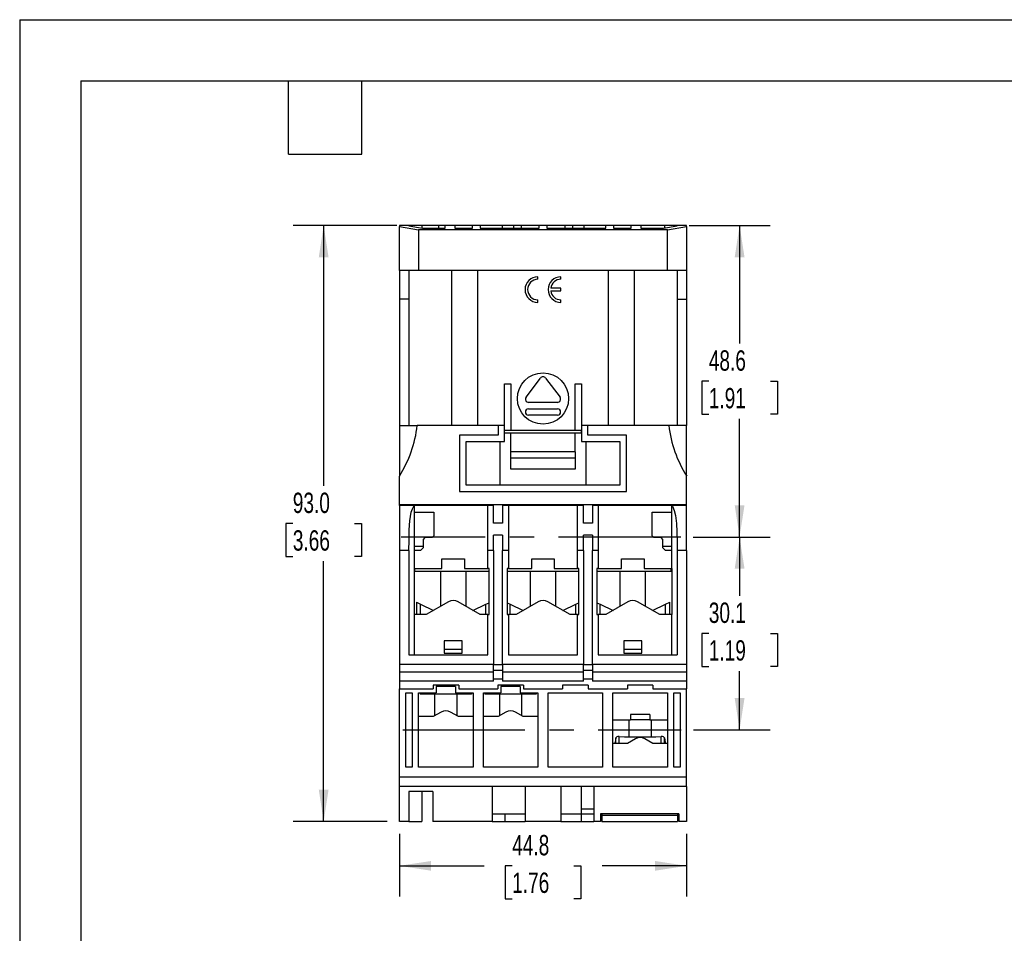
# Model space of a CAD drawing. Header units: millimetres. Extents: x 0 to 419, y 0 to 324.
# Tile 7 of 9: x 0 to 154, y 181 to 324. Entities that reach past the tile are written whole.
import ezdxf

# ---------------------------------------------------------------- set-up
doc = ezdxf.new("R2010")
doc.units = ezdxf.units.MM
doc.header["$LTSCALE"] = 1.5
doc.linetypes.add('CENTERX2', pattern=[20.32, 12.7, -2.54, 2.54, -2.54])
doc.layers.add('CENTER', color=40, linetype='CENTERX2')
doc.layers.add('DIMENSIONS', color=140, linetype='Continuous', lineweight=25)
doc.layers.add('TEXT', color=140, linetype='Continuous', lineweight=25)
doc.styles.add('SLDTEXTSTYLE0', font='TXT', dxfattribs={"width": 0.7})
doc.dimstyles.new('SLDDIMSTYLE1', dxfattribs={"dimtxt": 3.237012, "dimasz": 4.953, "dimexe": 0, "dimexo": 0.0625, "dimgap": 0.809253, "dimtad": 0, "dimtih": 1, "dimtoh": 1, "dimdec": 1, "dimrnd": 1e-09, "dimzin": 12, "dimdsep": 46, "dimtxsty": 'SLDTEXTSTYLE0', "dimsah": 1, "dimcen": 0.09, "dimadec": 0, "dimazin": 3, "dimtfac": 1, "dimtdec": 1, "dimtofl": 0, "dimtmove": 0, "dimatfit": 3, "dimfxl": 0, "dimfrac": 2, "dimtolj": 1, "dimtzin": 12, "dimarcsym": 0})
doc.dimstyles.new('SLDDIMSTYLE2', dxfattribs={"dimtxt": 3.237012, "dimasz": 4.953, "dimexe": 0, "dimexo": 0.0625, "dimgap": 0.809253, "dimtad": 0, "dimtih": 1, "dimtoh": 1, "dimdec": 1, "dimrnd": 1e-09, "dimzin": 4, "dimdsep": 46, "dimtxsty": 'SLDTEXTSTYLE0', "dimsah": 1, "dimcen": 0.09, "dimadec": 0, "dimazin": 1, "dimtfac": 1, "dimtdec": 1, "dimtofl": 0, "dimtmove": 0, "dimatfit": 3, "dimfxl": 0, "dimfrac": 2, "dimtolj": 1, "dimtzin": 12, "dimarcsym": 0})

# ---------------------------------------------------------------- blocks, each defined once
blk = doc.blocks.new('_D_13')
at = {"layer": 'DIMENSIONS'}
for p, q in [((104.41, 291.75), (117.02, 291.75)), ((112.25, 291.75), (112.25, 273.32)), ((107.45, 267.45), (106.36, 267.45)), ((106.36, 267.45), (106.36, 262.31)), ((117.06, 267.45), (118.15, 267.45)), ((118.15, 267.45), (118.15, 262.31)), ((106.36, 262.31), (107.45, 262.31)), ((112.25, 243.15), (112.25, 261.58)), ((118.15, 262.31), (117.06, 262.31)), ((104.99, 243.15), (117.02, 243.15))]:
    blk.add_line(p, q, dxfattribs=at)
for points in [[(112.25, 291.75), (111.49, 286.8), (113.02, 286.8)], [(112.25, 243.15), (113.02, 248.11), (111.49, 248.11)]]:
    blk.add_solid(points, dxfattribs=at)
at = {"layer": 'DIMENSIONS', "char_height": 3.175, "attachment_point": 1, "style": 'SLDTEXTSTYLE0'}
for s, insert in [('48.6', (107.45, 272.27)), ('1.91', (107.45, 266.4))]:
    blk.add_mtext(s, dxfattribs=dict(at, insert=insert))
blk = doc.blocks.new('_D_14')
at = {"layer": 'DIMENSIONS'}
for p, q in [((104.99, 243.15), (117.02, 243.15)), ((112.25, 243.15), (112.25, 233.97)), ((107.45, 228.1), (106.36, 228.1)), ((106.36, 228.1), (106.36, 222.96)), ((117.06, 228.1), (118.15, 228.1)), ((118.15, 228.1), (118.15, 222.96)), ((106.36, 222.96), (107.45, 222.96)), ((118.15, 222.96), (117.06, 222.96)), ((112.25, 213.05), (112.25, 222.23)), ((105.07, 213.05), (117.02, 213.05))]:
    blk.add_line(p, q, dxfattribs=at)
for points in [[(112.25, 243.15), (111.49, 238.2), (113.02, 238.2)], [(112.25, 213.05), (113.02, 218.01), (111.49, 218.01)]]:
    blk.add_solid(points, dxfattribs=at)
at = {"layer": 'DIMENSIONS', "char_height": 3.175, "attachment_point": 1, "style": 'SLDTEXTSTYLE0'}
for s, insert in [('30.1', (107.45, 232.92)), ('1.19', (107.45, 227.05))]:
    blk.add_mtext(s, dxfattribs=dict(at, insert=insert))
blk = doc.blocks.new('_D_15')
at = {"layer": 'DIMENSIONS'}
for p, q in [((58.8, 291.75), (42.64, 291.75)), ((47.4, 291.75), (47.4, 251.12)), ((42.59, 245.25), (41.5, 245.25)), ((41.5, 245.25), (41.5, 240.11)), ((52.21, 245.25), (53.3, 245.25)), ((53.3, 245.25), (53.3, 240.11)), ((41.5, 240.11), (42.59, 240.11)), ((53.3, 240.11), (52.21, 240.11)), ((47.4, 198.75), (47.4, 239.38)), ((57.3, 198.75), (42.64, 198.75))]:
    blk.add_line(p, q, dxfattribs=at)
for points in [[(47.4, 291.75), (46.64, 286.8), (48.16, 286.8)], [(47.4, 198.75), (48.16, 203.71), (46.64, 203.71)]]:
    blk.add_solid(points, dxfattribs=at)
at = {"layer": 'DIMENSIONS', "char_height": 3.175, "attachment_point": 1, "style": 'SLDTEXTSTYLE0'}
for s, insert in [('93.0', (42.59, 250.07)), ('3.66', (42.59, 244.2))]:
    blk.add_mtext(s, dxfattribs=dict(at, insert=insert))
blk = doc.blocks.new('_D_16')
at = {"layer": 'DIMENSIONS'}
for p, q in [((59.2, 196.85), (59.2, 187.09)), ((104, 196.85), (104, 187.09)), ((59.2, 191.85), (72.41, 191.85)), ((76.79, 191.85), (75.71, 191.85)), ((75.71, 191.85), (75.71, 186.71)), ((86.41, 191.85), (87.5, 191.85)), ((87.5, 191.85), (87.5, 186.71)), ((104, 191.85), (90.8, 191.85)), ((75.71, 186.71), (76.79, 186.71)), ((87.5, 186.71), (86.41, 186.71))]:
    blk.add_line(p, q, dxfattribs=at)
for points in [[(59.2, 191.85), (64.16, 191.09), (64.16, 192.61)], [(104, 191.85), (99.05, 192.61), (99.05, 191.09)]]:
    blk.add_solid(points, dxfattribs=at)
at = {"layer": 'DIMENSIONS', "char_height": 3.175, "attachment_point": 1, "style": 'SLDTEXTSTYLE0'}
for s, insert in [('44.8', (76.79, 196.67)), ('1.76', (76.79, 190.8))]:
    blk.add_mtext(s, dxfattribs=dict(at, insert=insert))

msp = doc.modelspace()

# ---------------------------------------------------------------- linework, layer by layer
at = {"color": 7, "linetype": 'Continuous'}
for q in [(0, 0), (419.1, 323.85)]:
    msp.add_line((0, 323.85), q, dxfattribs=at)
for p, q in [((59.2, 291.75), (59.2, 291.58)), ((60.7, 291.75), (59.2, 291.75)), ((60.7, 291.75), (60.7, 291.69)), ((62.69, 291.75), (60.7, 291.75)), ((62.69, 291.75), (62.69, 291.34)), ((65.35, 291.75), (62.69, 291.75)), ((65.35, 291.31), (65.35, 291.75)), ((66.35, 291.75), (65.35, 291.75)), ((66.35, 291.31), (66.35, 291.75)), ((67.85, 291.75), (66.35, 291.75)), ((67.85, 291.75), (67.85, 291.31)), ((70.6, 291.75), (67.85, 291.75)), ((70.6, 291.31), (70.6, 291.75)), ((71.8, 291.75), (70.6, 291.75)), ((71.8, 291.75), (71.8, 291.31)), ((75.25, 291.75), (71.8, 291.75)), ((75.25, 291.75), (75.25, 291.31)), ((77, 291.75), (75.25, 291.75)), ((77, 291.75), (77, 291.31)), ((78.2, 291.75), (77, 291.75)), ((78.2, 291.75), (78.2, 291.31)), ((81, 291.75), (78.2, 291.75)), ((81, 291.31), (81, 291.75)), ((82.2, 291.75), (81, 291.75)), ((82.2, 291.75), (82.2, 291.31)), ((85, 291.75), (82.2, 291.75)), ((85, 291.75), (85, 291.31)), ((86.2, 291.75), (85, 291.75)), ((86.2, 291.75), (86.2, 291.31)), ((87.95, 291.75), (86.2, 291.75)), ((87.95, 291.75), (87.95, 291.31)), ((91.4, 291.75), (87.95, 291.75)), ((91.4, 291.31), (91.4, 291.75)), ((92.6, 291.75), (91.4, 291.75)), ((92.6, 291.75), (92.6, 291.31)), ((95.35, 291.75), (92.6, 291.75)), ((95.35, 291.31), (95.35, 291.75)), ((96.85, 291.75), (95.35, 291.75)), ((96.85, 291.75), (96.85, 291.31)), ((100.52, 291.75), (96.85, 291.75)), ((100.52, 291.75), (100.52, 291.34)), ((102.5, 291.75), (100.52, 291.75)), ((102.5, 291.69), (102.5, 291.75)), ((104, 291.75), (102.5, 291.75)), ((104, 291.58), (104, 291.75)), ((59.2, 284.75), (59.2, 291.58)), ((59.2, 291.58), (62.2, 291.05)), ((60.7, 291.69), (62.83, 291.31)), ((62.2, 291.05), (62.2, 284.75)), ((101, 291.05), (62.2, 291.05)), ((62.83, 291.31), (66.35, 291.31)), ((67.85, 291.31), (70.6, 291.31)), ((71.8, 291.31), (81, 291.31)), ((82.2, 291.31), (91.4, 291.31)), ((92.6, 291.31), (95.35, 291.31)), ((96.85, 291.31), (100.38, 291.31)), ((100.38, 291.31), (102.5, 291.69)), ((101, 291.05), (104, 291.58)), ((101, 284.75), (101, 291.05)), ((104, 291.58), (104, 284.75)), ((62.2, 284.75), (59.2, 284.75)), ((59.2, 284.75), (59.2, 280.25)), ((60.7, 284.75), (60.7, 280.25)), ((101, 284.75), (62.2, 284.75)), ((67.4, 260.55), (67.4, 284.75)), ((71.4, 284.75), (71.4, 260.55)), ((91.8, 260.55), (91.8, 284.75)), ((95.8, 284.75), (95.8, 260.55)), ((104, 284.75), (101, 284.75)), ((102.5, 284.75), (102.5, 280.25)), ((104, 284.75), (104, 280.25)), ((80.8, 283.35), (80.8, 283.75)), ((84.4, 283.35), (84.4, 283.75)), ((84.4, 281.95), (82.82, 281.95)), ((82.82, 281.55), (84.4, 281.55)), ((84.4, 281.55), (84.4, 281.95)), ((60.7, 280.25), (59.2, 280.25)), ((59.2, 280.25), (59.2, 260.55)), ((60.7, 280.25), (60.7, 260.55)), ((80.8, 279.75), (80.8, 280.15)), ((84.4, 279.75), (84.4, 280.15)), ((102.5, 280.25), (104, 280.25)), ((102.5, 280.25), (102.5, 260.55)), ((104, 280.25), (104, 260.55)), ((78.95, 264.95), (81.2, 267.95)), ((82, 267.95), (84.25, 264.95)), ((75.6, 267.05), (76.6, 267.05)), ((75.6, 260.55), (75.6, 267.05)), ((76.6, 267.05), (76.6, 259.75)), ((86.6, 259.75), (86.6, 267.05)), ((86.6, 267.05), (87.6, 267.05)), ((87.6, 267.05), (87.6, 260.55)), ((83.85, 264.15), (79.35, 264.15)), ((79.35, 263.15), (83.85, 263.15)), ((83.85, 262.15), (79.35, 262.15)), ((59.2, 260.55), (59.2, 252.65)), ((59.2, 260.55), (62, 260.55)), ((74.6, 260.55), (62, 260.55)), ((74.6, 260.55), (74.6, 259.05)), ((75.6, 260.55), (74.6, 260.55)), ((75.6, 258.05), (75.6, 260.55)), ((76.6, 259.75), (75.6, 259.75)), ((75.61, 259.35), (75.61, 259.75)), ((86.6, 259.75), (76.6, 259.75)), ((87.6, 259.75), (86.6, 259.75)), ((88.6, 260.55), (87.6, 260.55)), ((87.6, 260.55), (87.6, 258.05)), ((87.6, 259.35), (87.6, 259.75)), ((88.6, 259.05), (88.6, 260.55)), ((101.21, 260.55), (88.6, 260.55)), ((104, 260.55), (101.21, 260.55)), ((104, 252.65), (104, 260.55)), ((74.6, 259.05), (68.6, 259.05)), ((68.6, 259.05), (68.6, 250.25)), ((69.6, 258.05), (75.6, 258.05)), ((69.6, 251.25), (69.6, 258.05)), ((74.91, 251.25), (74.91, 258.05)), ((75.61, 259.35), (75.6, 259.35)), ((87.6, 259.35), (75.61, 259.35)), ((76.6, 256.45), (76.6, 259.35)), ((86.6, 256.45), (86.6, 259.35)), ((87.6, 259.35), (87.6, 259.35)), ((87.6, 258.05), (93.6, 258.05)), ((88.34, 251.25), (88.34, 258.05)), ((94.6, 259.05), (88.6, 259.05)), ((93.6, 258.05), (93.6, 251.25)), ((94.6, 250.25), (94.6, 259.05)), ((86.6, 256.45), (76.6, 256.45)), ((76.6, 255.45), (76.6, 256.45)), ((86.6, 256.45), (86.6, 255.45)), ((86.6, 255.45), (76.6, 255.45)), ((76.6, 253.75), (76.6, 255.45)), ((86.6, 255.45), (86.6, 253.75)), ((86.6, 253.75), (76.6, 253.75)), ((59.2, 248.15), (59.2, 252.65)), ((104, 248.15), (104, 252.65)), ((68.6, 250.25), (94.6, 250.25)), ((93.6, 251.25), (69.6, 251.25)), ((104, 248.15), (59.2, 248.15)), ((59.2, 248.05), (59.2, 248.15)), ((59.2, 248.05), (59.2, 241.05)), ((61.5, 248.05), (59.2, 248.05)), ((59.8, 248.15), (59.8, 248.05)), ((61.5, 248.05), (61.5, 247.05)), ((73, 248.05), (61.5, 248.05)), ((73.9, 248.05), (73, 248.05)), ((73, 241.05), (73, 248.05)), ((73.9, 245.29), (73.9, 248.05)), ((75.3, 248.05), (75.3, 245.29)), ((76.2, 248.05), (75.3, 248.05)), ((76.2, 248.05), (76.2, 241.05)), ((87, 248.05), (76.2, 248.05)), ((87, 241.05), (87, 248.05)), ((87.9, 248.05), (87, 248.05)), ((87.9, 245.29), (87.9, 248.05)), ((89.3, 248.05), (89.3, 245.29)), ((90.2, 248.05), (89.3, 248.05)), ((90.2, 248.05), (90.2, 241.05)), ((101.7, 248.05), (90.2, 248.05)), ((104, 248.05), (101.7, 248.05)), ((101.7, 247.05), (101.7, 248.05)), ((103.4, 248.15), (103.4, 248.05)), ((104, 248.05), (104, 248.15)), ((104, 241.05), (104, 248.05)), ((61.5, 247.05), (61.5, 241.05)), ((61.5, 247.05), (64.6, 247.05)), ((64.6, 247.05), (64.6, 243.35)), ((98.6, 243.35), (98.6, 247.05)), ((98.6, 247.05), (101.7, 247.05)), ((101.7, 241.05), (101.7, 247.05)), ((75.3, 245.29), (73.9, 245.29)), ((89.3, 245.29), (87.9, 245.29)), ((63.2, 243.05), (62.9, 242.75)), ((62.9, 242.75), (62.9, 241.45)), ((64.3, 243.05), (63.2, 243.05)), ((64.6, 243.35), (64.3, 243.05)), ((73.9, 241.05), (73.9, 243.42)), ((75.3, 243.42), (73.9, 243.42)), ((75.3, 243.42), (75.3, 241.05)), ((87.9, 241.05), (87.9, 243.42)), ((89.3, 243.42), (87.9, 243.42)), ((89.3, 243.42), (89.3, 241.05)), ((98.9, 243.05), (98.6, 243.35)), ((100, 243.05), (98.9, 243.05)), ((100.3, 242.75), (100, 243.05)), ((100.3, 241.45), (100.3, 242.75)), ((60.7, 241.05), (59.2, 241.05)), ((59.2, 241.05), (59.2, 223.29)), ((60.7, 241.05), (60.7, 224.75)), ((61.5, 241.7), (62.9, 241.7)), ((61.5, 241.05), (61.5, 238.25)), ((62.5, 241.05), (61.5, 241.05)), ((62.9, 241.45), (62.5, 241.05)), ((73.9, 241.05), (73, 241.05)), ((73, 238.25), (73, 241.05)), ((73.9, 241.05), (73.9, 223.29)), ((76.2, 241.05), (75.3, 241.05)), ((75.3, 223.29), (75.3, 241.05)), ((76.2, 241.05), (76.2, 238.25)), ((87.9, 241.05), (87, 241.05)), ((87, 238.25), (87, 241.05)), ((87.9, 241.05), (87.9, 223.29)), ((90.2, 241.05), (89.3, 241.05)), ((89.3, 223.29), (89.3, 241.05)), ((90.2, 241.05), (90.2, 238.25)), ((100.3, 241.7), (101.7, 241.7)), ((100.7, 241.05), (100.3, 241.45)), ((101.7, 241.05), (100.7, 241.05)), ((101.7, 238.25), (101.7, 241.05)), ((104, 241.05), (102.5, 241.05)), ((102.5, 241.05), (102.5, 224.75)), ((104, 241.05), (104, 223.29)), ((65.85, 239.75), (69.35, 239.75)), ((65.85, 238.25), (65.85, 239.75)), ((69.35, 239.75), (69.35, 238.25)), ((79.85, 239.75), (83.35, 239.75)), ((79.85, 238.25), (79.85, 239.75)), ((83.35, 239.75), (83.35, 238.25)), ((93.85, 239.75), (97.35, 239.75)), ((93.85, 238.25), (93.85, 239.75)), ((97.35, 239.75), (97.35, 238.25)), ((61.5, 238.25), (61.5, 231.05)), ((61.5, 238.25), (65.85, 238.25)), ((61.6, 237.75), (61.6, 238.25)), ((69.35, 238.25), (73, 238.25)), ((73.2, 238.25), (73, 238.25)), ((73.2, 231.05), (73.2, 238.25)), ((76.2, 238.25), (76, 238.25)), ((76, 238.25), (76, 231.05)), ((76.2, 238.25), (79.85, 238.25)), ((83.35, 238.25), (87, 238.25)), ((87.2, 238.25), (87, 238.25)), ((87.2, 231.05), (87.2, 238.25)), ((90.2, 238.25), (90, 238.25)), ((90, 238.25), (90, 231.05)), ((90.2, 238.25), (93.85, 238.25)), ((97.35, 238.25), (101.7, 238.25)), ((101.6, 237.75), (101.6, 238.25)), ((101.7, 238.25), (101.7, 231.05)), ((73.2, 237.75), (61.6, 237.75)), ((65.6, 237.75), (65.6, 232.33)), ((69.6, 232.33), (69.6, 237.75)), ((87.2, 237.75), (76, 237.75)), ((79.6, 237.75), (79.6, 232.33)), ((83.6, 232.33), (83.6, 237.75)), ((101.6, 237.75), (90, 237.75)), ((93.6, 237.75), (93.6, 232.33)), ((97.6, 232.33), (97.6, 237.75)), ((61.85, 232.97), (61.85, 231.05)), ((61.86, 232.97), (62.5, 232.66)), ((62.5, 232.66), (64.53, 231.71)), ((62.5, 231.05), (62.5, 232.66)), ((66.85, 233.05), (63.39, 231.05)), ((71.82, 231.05), (68.35, 233.05)), ((70.68, 231.71), (72.71, 232.66)), ((72.71, 232.66), (73.2, 232.9)), ((72.71, 231.05), (72.71, 232.66)), ((76, 232.9), (76.5, 232.66)), ((76.5, 232.66), (78.53, 231.71)), ((76.5, 231.05), (76.5, 232.66)), ((80.85, 233.05), (77.39, 231.05)), ((85.82, 231.05), (82.35, 233.05)), ((84.68, 231.71), (86.71, 232.66)), ((86.71, 232.66), (87.2, 232.9)), ((86.71, 231.05), (86.71, 232.66)), ((90, 232.9), (90.5, 232.66)), ((90.5, 232.66), (92.53, 231.71)), ((90.5, 231.05), (90.5, 232.66)), ((94.85, 233.05), (91.39, 231.05)), ((99.82, 231.05), (96.35, 233.05)), ((98.68, 231.71), (100.71, 232.66)), ((100.71, 232.66), (101.35, 232.97)), ((100.71, 231.05), (100.71, 232.66)), ((101.35, 231.05), (101.35, 232.97)), ((61.5, 231.05), (61.5, 224.75)), ((63.39, 231.05), (61.5, 231.05)), ((73, 231.05), (71.82, 231.05)), ((73, 224.75), (73, 231.05)), ((73, 231.05), (73.2, 231.05)), ((76, 231.05), (76.2, 231.05)), ((76.2, 231.05), (76.2, 224.75)), ((77.39, 231.05), (76.2, 231.05)), ((87, 231.05), (85.82, 231.05)), ((87, 224.75), (87, 231.05)), ((87, 231.05), (87.2, 231.05)), ((90, 231.05), (90.2, 231.05)), ((90.2, 231.05), (90.2, 224.75)), ((91.39, 231.05), (90.2, 231.05)), ((101.7, 231.05), (99.82, 231.05)), ((101.7, 224.75), (101.7, 231.05)), ((69, 226.95), (66.2, 226.95)), ((66.2, 226.95), (66.2, 225.05)), ((69, 225.05), (69, 226.95)), ((97, 226.95), (94.2, 226.95)), ((94.2, 226.95), (94.2, 225.05)), ((97, 225.05), (97, 226.95)), ((60.7, 224.75), (73, 224.75)), ((66.2, 225.65), (69, 225.65)), ((66.2, 225.05), (69, 225.05)), ((76.2, 224.75), (87, 224.75)), ((90.2, 224.75), (102.5, 224.75)), ((94.2, 225.65), (97, 225.65)), ((94.2, 225.05), (97, 225.05)), ((59.2, 223.29), (73.9, 223.29)), ((59.2, 223.29), (59.2, 223.28)), ((59.2, 223.28), (59.2, 222.09)), ((73.9, 223.29), (73.9, 223.28)), ((73.9, 222.09), (73.9, 223.28)), ((75.3, 223.19), (73.9, 223.19)), ((75.3, 223.29), (87.9, 223.29)), ((75.3, 223.28), (75.3, 223.29)), ((75.3, 223.28), (75.3, 222.09)), ((87.9, 223.29), (87.9, 223.28)), ((87.9, 222.09), (87.9, 223.28)), ((89.3, 223.19), (87.9, 223.19)), ((89.3, 223.29), (104, 223.29)), ((89.3, 223.28), (89.3, 223.29)), ((89.3, 223.28), (89.3, 222.09)), ((104, 223.28), (104, 223.29)), ((104, 223.28), (104, 222.09)), ((73.9, 222.09), (59.2, 222.09)), ((59.2, 222.09), (59.2, 220.65)), ((75.3, 222.31), (73.9, 222.31)), ((73.9, 220.65), (73.9, 222.09)), ((87.9, 222.09), (75.3, 222.09)), ((75.3, 222.09), (75.3, 220.65)), ((89.3, 222.31), (87.9, 222.31)), ((87.9, 220.65), (87.9, 222.09)), ((104, 222.09), (89.3, 222.09)), ((89.3, 222.09), (89.3, 220.65)), ((104, 222.09), (104, 220.65)), ((73.9, 220.65), (59.2, 220.65)), ((59.2, 220.65), (59.2, 219.45)), ((68.45, 220.05), (64.45, 220.05)), ((64.45, 220.05), (64.45, 219.45)), ((64.95, 219.85), (64.95, 218.85)), ((67.95, 219.85), (64.95, 219.85)), ((67.95, 219.85), (67.95, 218.85)), ((68.45, 220.05), (68.45, 219.45)), ((75.3, 220.95), (73.9, 220.95)), ((78.55, 220.05), (74.55, 220.05)), ((74.55, 220.05), (74.55, 219.45)), ((75.05, 219.85), (75.05, 218.85)), ((78.05, 219.85), (75.05, 219.85)), ((87.9, 220.65), (75.3, 220.65)), ((78.05, 219.85), (78.05, 218.85)), ((78.55, 220.05), (78.55, 219.45)), ((88.65, 220.05), (84.65, 220.05)), ((84.65, 220.05), (84.65, 219.45)), ((89.3, 220.95), (87.9, 220.95)), ((88.65, 220.05), (88.65, 219.45)), ((104, 220.65), (89.3, 220.65)), ((98.75, 220.05), (94.75, 220.05)), ((94.75, 220.05), (94.75, 219.45)), ((98.75, 220.05), (98.75, 219.45)), ((104, 220.65), (104, 219.45)), ((59.2, 205.75), (59.2, 219.45)), ((59.2, 219.45), (64.45, 219.45)), ((60.2, 218.85), (61.2, 218.85)), ((60.2, 207.25), (60.2, 218.85)), ((61.2, 218.85), (61.2, 207.25)), ((62.2, 218.85), (64.95, 218.85)), ((62.2, 207.25), (62.2, 218.85)), ((62.45, 218.85), (62.45, 218.65)), ((70.45, 218.65), (62.45, 218.65)), ((64.7, 218.65), (64.7, 215.28)), ((67.95, 218.85), (70.7, 218.85)), ((68.2, 215.28), (68.2, 218.65)), ((68.45, 219.45), (74.55, 219.45)), ((70.45, 218.85), (70.45, 218.65)), ((70.7, 218.85), (70.7, 207.25)), ((72.3, 218.85), (75.05, 218.85)), ((72.3, 207.25), (72.3, 218.85)), ((72.55, 218.85), (72.55, 218.65)), ((80.55, 218.65), (72.55, 218.65)), ((74.8, 218.65), (74.8, 215.28)), ((78.05, 218.85), (80.8, 218.85)), ((78.3, 215.28), (78.3, 218.65)), ((78.55, 219.45), (84.65, 219.45)), ((80.55, 218.85), (80.55, 218.65)), ((80.8, 218.85), (80.8, 207.25)), ((82.4, 218.85), (90.9, 218.85)), ((82.4, 207.25), (82.4, 218.85)), ((88.65, 219.45), (94.75, 219.45)), ((90.9, 218.85), (90.9, 207.25)), ((92.5, 218.85), (101, 218.85)), ((92.5, 207.25), (92.5, 218.85)), ((98.75, 219.45), (104, 219.45)), ((101, 218.85), (101, 207.25)), ((102, 218.85), (103, 218.85)), ((102, 207.25), (102, 218.85)), ((103, 218.85), (103, 207.25)), ((104, 205.75), (104, 219.45)), ((64.49, 215.15), (62.2, 215.15)), ((65.7, 215.85), (64.49, 215.15)), ((68.42, 215.15), (67.2, 215.85)), ((70.7, 215.15), (68.42, 215.15)), ((74.59, 215.15), (72.3, 215.15)), ((75.8, 215.85), (74.59, 215.15)), ((78.52, 215.15), (77.3, 215.85)), ((80.8, 215.15), (78.52, 215.15)), ((95.25, 215.45), (95.25, 214.65)), ((98.25, 215.45), (95.25, 215.45)), ((98.25, 215.45), (98.25, 214.65)), ((92.5, 214.65), (95.25, 214.65)), ((95, 214.65), (95, 211.98)), ((98.25, 214.65), (95.25, 214.65)), ((98.25, 214.65), (101, 214.65)), ((98.5, 211.98), (98.5, 214.65)), ((93.48, 210.95), (93.48, 212.01)), ((100.03, 210.95), (100.03, 212.01)), ((94.79, 210.95), (92.5, 210.95)), ((92.95, 211.8), (92.84, 211.11)), ((92.84, 210.95), (92.84, 211.11)), ((92.95, 210.95), (92.95, 211.8)), ((96, 211.65), (94.79, 210.95)), ((98.72, 210.95), (97.5, 211.65)), ((101, 210.95), (98.72, 210.95)), ((100.55, 211.8), (100.67, 211.11)), ((100.55, 210.95), (100.55, 211.8)), ((100.67, 210.95), (100.67, 211.11)), ((59.2, 205.75), (104, 205.75)), ((59.2, 204.25), (59.2, 205.75)), ((61.2, 207.25), (60.2, 207.25)), ((70.7, 207.25), (62.2, 207.25)), ((80.8, 207.25), (72.3, 207.25)), ((90.9, 207.25), (82.4, 207.25)), ((101, 207.25), (92.5, 207.25)), ((103, 207.25), (102, 207.25)), ((104, 204.25), (104, 205.75)), ((104, 204.25), (59.2, 204.25)), ((59.2, 198.75), (59.2, 204.25)), ((73.65, 204.25), (73.65, 198.75)), ((78.8, 204.25), (78.8, 198.75)), ((84.4, 204.25), (84.4, 198.75)), ((87.55, 204.25), (87.55, 199.95)), ((89.55, 204.25), (89.55, 198.75)), ((104, 204.25), (104, 198.75)), ((64.43, 203.45), (60.7, 203.45)), ((60.7, 203.45), (60.7, 198.75)), ((62.7, 203.45), (62.7, 198.75)), ((64.43, 203.45), (64.43, 198.75)), ((73.65, 199.95), (78.8, 199.95)), ((75.65, 199.95), (75.65, 198.75)), ((84.4, 199.95), (87.55, 199.95)), ((87.55, 200.75), (89.55, 200.75)), ((87.55, 199.95), (87.55, 198.75)), ((87.55, 199.95), (89.55, 199.95)), ((102.8, 199.95), (90.55, 199.95)), ((90.55, 199.95), (90.55, 198.75)), ((90.78, 199.95), (90.78, 199.75)), ((90.78, 199.75), (102.58, 199.75)), ((90.78, 199.75), (90.78, 198.75)), ((102.58, 199.95), (102.58, 199.75)), ((102.58, 199.75), (102.58, 198.75)), ((102.8, 199.95), (102.8, 198.75)), ((60.7, 198.75), (59.2, 198.75)), ((60.7, 198.75), (62.7, 198.75)), ((73.65, 198.75), (64.43, 198.75)), ((73.65, 198.75), (75.65, 198.75)), ((75.65, 198.75), (78.8, 198.75)), ((84.4, 198.75), (78.8, 198.75)), ((84.4, 198.75), (87.55, 198.75)), ((87.55, 198.75), (89.55, 198.75)), ((90.55, 198.75), (89.55, 198.75)), ((90.78, 198.75), (102.58, 198.75)), ((104, 198.75), (102.8, 198.75))]:
    msp.add_line(p, q)
at = {"flags": 128}
for points in [[(60.7, 241.05), (60.71, 242.66), (60.73, 244.26), (60.82, 245.68), (60.92, 246.36), (61.06, 247), (61.25, 247.55), (61.5, 248.05)], [(101.7, 248.05), (101.77, 247.94), (102.07, 247.26), (102.27, 246.49), (102.43, 245.27), (102.49, 243.94), (102.5, 242.53), (102.5, 241.08), (102.5, 241.05)]]:
    msp.add_lwpolyline(points, dxfattribs=at)
msp.add_circle((81.6, 264.75), 4)
for centre, radius, start, end in [((80.8, 281.75), 2, 90, 270), ((80.8, 281.75), 1.6, 90, 270), ((84.4, 281.75), 2, 90, 270), ((84.4, 281.75), 1.6, 90, 172.8192), ((84.4, 281.75), 1.6, 187.1808, 270), ((81.6, 267.65), 0.5, 36.8699, 143.1301), ((79.35, 264.65), 0.5, 143.1301, 270), ((83.85, 264.65), 0.5, 270, 36.8699), ((79.35, 262.65), 0.5, 90, 270), ((83.85, 262.65), 0.5, 270, 90), ((43.32, 262.71), 18.8, 327.659, 353.4225), ((119.89, 262.71), 18.8, 186.5775, 212.341), ((67.6, 231.75), 1.5, 60, 120), ((81.6, 231.75), 1.5, 60, 120), ((95.6, 231.75), 1.5, 60, 120), ((66.45, 214.55), 1.5, 60, 120), ((76.55, 214.55), 1.5, 60, 120), ((96.75, 210.35), 1.5, 60, 120)]:
    msp.add_arc(centre, radius, start, end)
for centre, major_axis, start_param, end_param in [((93.45, 211.78), (0.5, 0), 1.510239, 3.059781), ((96.75, 237.58), (54.06, 0), 4.651832, 4.772946), ((100.06, 211.78), (0.5, 0), 0.081812, 1.631353), ((117.23, 210.17), (24.47, 0), 3.059781, 3.073606), ((76.28, 210.17), (24.47, 0), 0.067987, 0.081812)]:
    msp.add_ellipse(centre, major_axis=major_axis, ratio=0.473766, start_param=start_param, end_param=end_param)
at = {"layer": 'CENTER'}
for p, q in [((103.08, 243.15), (59.46, 243.15)), ((59.74, 213.05), (103.16, 213.05))]:
    msp.add_line(p, q, dxfattribs=at)
at = {"layer": 'TEXT'}
for p, q in [((9.52, 314.32), (409.57, 314.32)), ((9.52, 314.32), (9.52, 9.52)), ((41.91, 302.89), (41.91, 314.32)), ((53.34, 302.89), (53.34, 314.32)), ((41.91, 302.89), (53.34, 302.89))]:
    msp.add_line(p, q, dxfattribs=at)

# ---------------------------------------------------------------- dimensions: what is measured, and where the dimension line sits
at = {"layer": 'DIMENSIONS'}
for base, p1, p2, dimstyle, picture, middle in [((47.4, 198.75), (60.7, 291.75), (59.2, 198.75), 'SLDDIMSTYLE2', '_D_15', (47.4, 245.25)), ((112.25, 243.15), (102.5, 291.75), (103.08, 243.15), 'SLDDIMSTYLE1', '_D_13', (112.25, 267.45)), ((112.25, 213.05), (103.08, 243.15), (103.16, 213.05), 'SLDDIMSTYLE1', '_D_14', (112.25, 228.1))]:
    dim = msp.add_linear_dim(base=base, p1=p1, p2=p2, angle=90, dimstyle=dimstyle, dxfattribs=at)
    dim.commit()
    dim.dimension.update_dxf_attribs({"geometry": picture, "text_midpoint": middle, "dimtype": 160})
dim = msp.add_linear_dim(base=(104, 191.85), p1=(59.2, 198.75), p2=(104, 198.75), dimstyle='SLDDIMSTYLE1', dxfattribs=at)
dim.commit()
dim.dimension.update_dxf_attribs({"geometry": '_D_16', "text_midpoint": (81.6, 191.85), "dimtype": 160})

doc.saveas('drawing.dxf')
